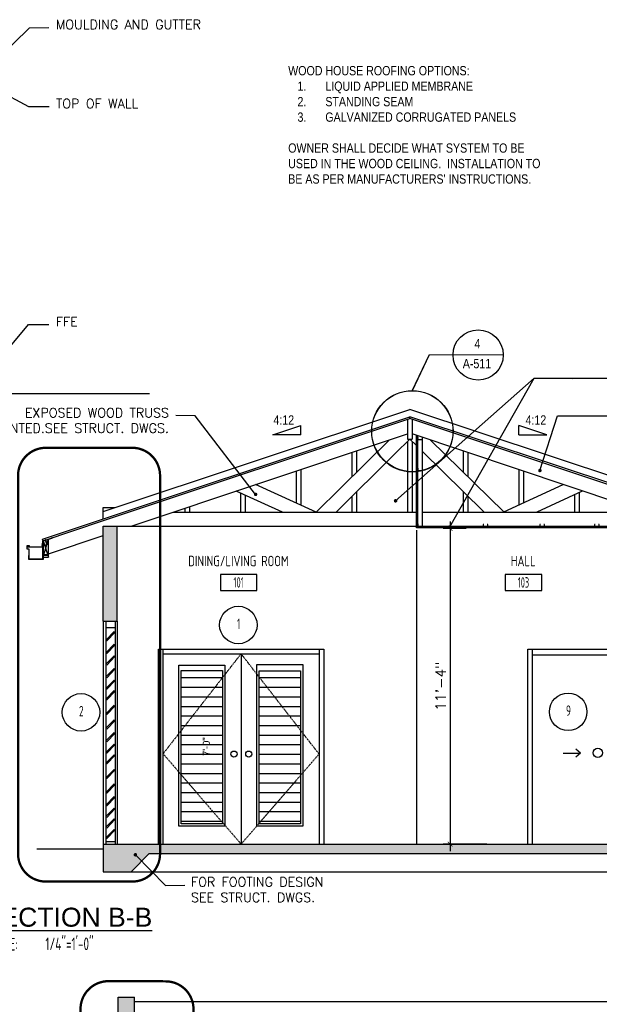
# Model space of a CAD drawing. Header units: inches. Extents: x -3803 to 30720, y -3756 to 4522.
# Tile 30 of 52: x 29993 to 30243, y 2377 to 2801. Entities that reach past the tile are written whole.
import ezdxf
from ezdxf.enums import TextEntityAlignment as Align

# ---------------------------------------------------------------- set-up
doc = ezdxf.new("R2010")
doc.units = ezdxf.units.IN
doc.header["$LTSCALE"] = 0.011
doc.header["$MEASUREMENT"] = 0
doc.header["$PDMODE"] = 1
doc.linetypes.add('DASHED', pattern=[0.75, 0.5, -0.25])
doc.layers.get('0').update_dxf_attribs({"linetype": 'CONTINUOUS'})
doc.layers.get('Defpoints').update_dxf_attribs({"linetype": 'CONTINUOUS'})
for name, color, linetype in [('a-door', 2, 'CONTINUOUS'), ('BLACK', 7, 'CONTINUOUS'), ('G-SYMB', 1, 'CONTINUOUS'), ('GREEN', 3, 'CONTINUOUS'), ('Hatch-ExisWalls', 123, 'CONTINUOUS'), ('RED', 1, 'CONTINUOUS'), ('roof', 8, 'DASHED'), ('TEXT', 2, 'CONTINUOUS')]:
    doc.layers.add(name, color=color, linetype=linetype)
doc.layers.add('DIM', color=4, linetype='CONTINUOUS', lineweight=13)
doc.styles.add('LAR', font='arial.ttf', dxfattribs={"height": 0.25})
doc.styles.add('MED', font='archstyl.shx', dxfattribs={"width": 0.8, "height": 0.125})
doc.styles.add('ROMANS', font='romans.shx')
doc.styles.add('SMA', font='archstyl.shx', dxfattribs={"width": 0.8, "height": 0.0625})
doc.dimstyles.new('ANGEL', dxfattribs={"dimtxt": 4.375, "dimasz": 2, "dimexe": 3, "dimexo": 2, "dimgap": 1.5, "dimtad": 1, "dimdec": 0, "dimzin": 3, "dimdsep": 46, "dimlunit": 4, "dimtxsty": 'ROMANS', "dimblk": 'ARCHTICK', "dimcen": 0, "dimdle": 3, "dimclrd": 4, "dimclre": 4, "dimclrt": 2, "dimadec": 0, "dimazin": 0, "dimtfac": 1, "dimtdec": 0, "dimtmove": 1, "dimatfit": 3, "dimfxl": 1, "dimfrac": 2, "dimtolj": 1, "dimtzin": 0, "dimarcsym": 0})
doc.dimstyles.new('Copy of STANDARD', dxfattribs={"dimtxt": 8, "dimasz": 3, "dimexe": 3, "dimexo": 3, "dimgap": 3, "dimtad": 1, "dimrnd": 1, "dimzin": 3, "dimdsep": 46, "dimlunit": 4, "dimtxsty": 'Standard', "dimblk": 'ARCHTICK', "dimcen": 3, "dimdle": 3, "dimadec": 0, "dimazin": 0, "dimtfac": 1, "dimtix": 1, "dimtofl": 0, "dimtmove": 1, "dimatfit": 3, "dimfxl": 3, "dimtolj": 1, "dimtzin": 0, "dimlwd": -1, "dimlwe": -1, "dimarcsym": 0})

# ---------------------------------------------------------------- blocks, each defined once
blk = doc.blocks.new('_ArchTick')
at = {"color": 0, "linetype": 'ByBlock', "const_width": 0.15}
blk.add_lwpolyline([(-0.5, -0.5), (0.5, 0.5)], dxfattribs=at)
blk = doc.blocks.new('AINC-TITLE')
at = {"layer": 'G-SYMB', "color": 4, "linetype": 'Continuous', "style": 'MED', "width": 0.75}
blk.add_text('SCALE:', height=0.125, dxfattribs=at).set_placement((-0.8802, -0.3073))
at = {"layer": 'G-SYMB', "color": 1, "linetype": 'Continuous', "style": 'LAR'}
blk.add_attdef('%%UDRAWING-TITLE', (-0.8951, -0.0717), '', height=0.1875, dxfattribs=at)
at = {"layer": 'G-SYMB', "color": 4, "linetype": 'Continuous', "style": 'MED', "width": 0.75}
blk.add_attdef('SCALE', (-0.2765, -0.3036), '', height=0.125, dxfattribs=at)
blk = doc.blocks.new('AINC-DOORID')
at = {"layer": 'G-SYMB'}
blk.add_circle((0, 0), 0.1673, dxfattribs=at)
at = {"layer": 'G-SYMB', "color": 4, "linetype": 'Continuous', "style": 'SMA', "width": 0.75}
blk.add_attdef('DNUM', text='', height=0.0938, dxfattribs=at).set_placement((0.0025, 0.0102), align=Align.MIDDLE)
blk = doc.blocks.new('AINC-ROOMID')
at = {"layer": 'G-SYMB'}
blk.add_lwpolyline([(-0.247, -0.352), (0.253, -0.352), (0.253, -0.161), (-0.247, -0.161)], close=True, dxfattribs=at)
at = {"layer": 'G-SYMB', "color": 4, "linetype": 'Continuous', "style": 'MED', "oblique": -180, "text_generation_flag": 6}
for tag, p in [('%%UROOM-ID', (0, 0.209)), ('%%USPAN', (0, 0))]:
    blk.add_attdef(tag, text='', height=0.125, rotation=180, dxfattribs=at).set_placement(p, align=Align.MIDDLE)
at = {"layer": 'G-SYMB', "color": 4, "linetype": 'Continuous', "style": 'MED', "text_generation_flag": 6, "width": 0.75}
blk.add_attdef('R-NUM', text='', height=0.125, rotation=180, dxfattribs=at).set_placement((0.003, -0.256), align=Align.MIDDLE)
blk = doc.blocks.new('AMSfastener2')
at = {"layer": 'BLACK', "color": 1}
for p, q in [((0.69, 0.67), (0.69, 0.61)), ((1.07, 0.61), (0.69, 0.61)), ((0.86, 0.68), (0.71, 0.68)), ((0.97, 0.59), (0.79, 0.61)), ((0.79, 0.61), (0.83, 0.59)), ((0.79, 0.61), (0.97, 0.61)), ((0.79, 0.61), (0.97, 0.61)), ((0.79, 0.54), (0.83, 0.56)), ((0.97, 0.51), (0.79, 0.54)), ((0.79, 0.46), (0.83, 0.48)), ((0.97, 0.44), (0.79, 0.46)), ((0.79, 0.39), (0.83, 0.41)), ((0.97, 0.36), (0.79, 0.39)), ((0.79, 0.31), (0.83, 0.33)), ((0.97, 0.29), (0.79, 0.31)), ((0.79, 0.24), (0.83, 0.26)), ((0.97, 0.21), (0.79, 0.24)), ((0.97, 0.14), (0.79, 0.16)), ((0.79, 0.09), (0.83, 0.11)), ((0.97, 0.06), (0.79, 0.09)), ((0.97, 0.06), (0.79, 0.09)), ((0.79, 0.01), (0.83, 0.03)), ((0.79, 0.01), (0.83, 0.03)), ((0.97, -0.01), (0.79, 0.01)), ((0.97, -0.01), (0.79, 0.01)), ((0.83, 0.56), (0.83, 0.59)), ((0.83, 0.48), (0.83, 0.51)), ((0.83, 0.41), (0.83, 0.44)), ((0.83, 0.33), (0.83, 0.36)), ((0.83, 0.26), (0.83, 0.29)), ((0.83, 0.18), (0.83, 0.21)), ((0.83, 0.13), (0.83, 0.18)), ((0.83, 0.11), (0.83, 0.14)), ((0.83, 0.13), (0.83, 0.06)), ((0.83, 0.05), (0.83, 0.11)), ((0.83, 0.03), (0.83, 0.06)), ((0.83, 0.03), (0.83, 0.06)), ((0.83, 0.05), (0.83, -0.02)), ((0.86, 0.66), (0.86, 0.68)), ((0.86, 0.66), (0.9, 0.66)), ((1.05, 0.68), (0.9, 0.68)), ((0.9, 0.66), (0.9, 0.68)), ((0.92, 0.61), (0.97, 0.59)), ((0.92, 0.57), (0.97, 0.59)), ((0.92, 0.54), (0.92, 0.57)), ((0.92, 0.49), (0.97, 0.51)), ((0.92, 0.46), (0.92, 0.49)), ((0.92, 0.42), (0.97, 0.44)), ((0.92, 0.39), (0.92, 0.42)), ((0.92, 0.34), (0.97, 0.36)), ((0.92, 0.31), (0.92, 0.34)), ((0.92, 0.27), (0.97, 0.29)), ((0.92, 0.24), (0.92, 0.27)), ((0.92, 0.19), (0.97, 0.21)), ((0.92, 0.16), (0.92, 0.19)), ((0.92, 0.06), (0.92, 0.16)), ((0.92, 0.12), (0.97, 0.14)), ((0.92, 0.09), (0.92, 0.12)), ((0.92, -0.02), (0.92, 0.09)), ((0.92, 0.04), (0.97, 0.06)), ((0.92, 0.04), (0.97, 0.06)), ((0.92, 0.01), (0.92, 0.04)), ((0.92, 0.01), (0.92, 0.04)), ((1.07, 0.67), (1.07, 0.61)), ((0.79, -0.06), (0.83, -0.04)), ((0.97, -0.09), (0.79, -0.06)), ((0.79, -0.13), (0.83, -0.11)), ((0.97, -0.16), (0.79, -0.13)), ((0.79, -0.2), (0.83, -0.19)), ((0.97, -0.23), (0.79, -0.2)), ((0.79, -0.28), (0.83, -0.26)), ((0.97, -0.31), (0.79, -0.28)), ((0.97, -0.38), (0.79, -0.35)), ((0.79, -0.43), (0.83, -0.41)), ((0.97, -0.46), (0.79, -0.43)), ((0.97, -0.46), (0.79, -0.43)), ((0.79, -0.5), (0.83, -0.49)), ((0.79, -0.5), (0.83, -0.49)), ((0.97, -0.53), (0.79, -0.5)), ((0.97, -0.53), (0.79, -0.5)), ((0.79, -0.58), (0.83, -0.56)), ((0.97, -0.61), (0.79, -0.58)), ((0.79, -0.65), (0.83, -0.64)), ((0.97, -0.68), (0.79, -0.65)), ((0.79, -0.73), (0.83, -0.71)), ((0.97, -0.76), (0.79, -0.73)), ((0.79, -0.8), (0.83, -0.79)), ((0.97, -0.83), (0.79, -0.8)), ((0.97, -0.91), (0.79, -0.88)), ((0.79, -0.95), (0.83, -0.94)), ((0.97, -0.98), (0.79, -0.95)), ((0.97, -0.98), (0.79, -0.95)), ((0.79, -1.03), (0.83, -1.01)), ((0.79, -1.03), (0.83, -1.01)), ((0.97, -1.06), (0.79, -1.03)), ((0.97, -1.06), (0.79, -1.03)), ((0.79, -1.1), (0.83, -1.09)), ((0.97, -1.13), (0.79, -1.1)), ((0.83, -0.04), (0.83, -0.01)), ((0.83, -0.04), (0.83, -0.01)), ((0.83, -0.1), (0.83, -0.04)), ((0.83, -0.11), (0.83, -0.08)), ((0.83, -0.12), (0.83, -0.09)), ((0.83, -0.1), (0.83, -0.17)), ((0.83, -0.17), (0.83, -0.12)), ((0.83, -0.19), (0.83, -0.16)), ((0.83, -0.17), (0.83, -0.24)), ((0.83, -0.26), (0.83, -0.23)), ((0.83, -0.34), (0.83, -0.31)), ((0.83, -0.39), (0.83, -0.34)), ((0.83, -0.41), (0.83, -0.38)), ((0.83, -0.39), (0.83, -0.46)), ((0.83, -0.46), (0.83, -0.41)), ((0.83, -0.49), (0.83, -0.46)), ((0.83, -0.46), (0.83, -0.54)), ((0.83, -0.49), (0.83, -0.46)), ((0.83, -0.56), (0.83, -0.53)), ((0.83, -0.56), (0.83, -0.53)), ((0.83, -0.61), (0.83, -0.56)), ((0.83, -0.61), (0.83, -0.69)), ((0.83, -0.64), (0.83, -0.61)), ((0.83, -0.64), (0.83, -0.61)), ((0.83, -0.69), (0.83, -0.64)), ((0.83, -0.71), (0.83, -0.68)), ((0.83, -0.69), (0.83, -0.76)), ((0.83, -0.79), (0.83, -0.76)), ((0.83, -0.86), (0.83, -0.83)), ((0.83, -0.91), (0.83, -0.86)), ((0.83, -0.91), (0.83, -0.99)), ((0.83, -0.94), (0.83, -0.91)), ((0.83, -0.99), (0.83, -0.94)), ((0.83, -1.01), (0.83, -0.98)), ((0.83, -1.01), (0.83, -0.98)), ((0.83, -0.99), (0.83, -1.06)), ((0.83, -1.09), (0.83, -1.06)), ((0.83, -1.09), (0.83, -1.06)), ((0.83, -1.14), (0.83, -1.09)), ((0.83, -1.16), (0.83, -1.13)), ((0.83, -1.14), (0.83, -1.21)), ((0.83, -1.21), (0.83, -1.16)), ((0.83, -1.21), (0.83, -1.29)), ((0.83, -1.29), (0.88, -1.35)), ((0.92, -1.29), (0.88, -1.35)), ((0.92, -0.03), (0.97, -0.01)), ((0.92, -0.03), (0.97, -0.01)), ((0.92, -0.06), (0.92, -0.03)), ((0.92, -0.06), (0.92, -0.03)), ((0.92, -0.17), (0.92, -0.06)), ((0.92, -0.1), (0.97, -0.08)), ((0.92, -0.11), (0.97, -0.09)), ((0.92, -0.13), (0.92, -0.1)), ((0.92, -0.14), (0.92, -0.11)), ((0.92, -0.24), (0.92, -0.14)), ((0.92, -0.17), (0.97, -0.16)), ((0.92, -0.21), (0.92, -0.17)), ((0.92, -0.25), (0.97, -0.23)), ((0.92, -0.28), (0.92, -0.25)), ((0.92, -0.32), (0.97, -0.31)), ((0.92, -0.36), (0.92, -0.32)), ((0.92, -0.46), (0.92, -0.36)), ((0.92, -0.4), (0.97, -0.38)), ((0.92, -0.43), (0.92, -0.4)), ((0.92, -0.54), (0.92, -0.43)), ((0.92, -0.47), (0.97, -0.46)), ((0.92, -0.47), (0.97, -0.46)), ((0.92, -0.51), (0.92, -0.47)), ((0.92, -0.51), (0.92, -0.47)), ((0.92, -0.55), (0.97, -0.53)), ((0.92, -0.55), (0.97, -0.53)), ((0.92, -0.58), (0.92, -0.55)), ((0.92, -0.58), (0.92, -0.55)), ((0.92, -0.69), (0.92, -0.58)), ((0.92, -0.62), (0.97, -0.61)), ((0.92, -0.62), (0.97, -0.61)), ((0.92, -0.66), (0.92, -0.62)), ((0.92, -0.66), (0.92, -0.62)), ((0.92, -0.76), (0.92, -0.66)), ((0.92, -0.7), (0.97, -0.68)), ((0.92, -0.73), (0.92, -0.7)), ((0.92, -0.77), (0.97, -0.76)), ((0.92, -0.81), (0.92, -0.77)), ((0.92, -0.85), (0.97, -0.83)), ((0.92, -0.88), (0.92, -0.85)), ((0.92, -0.99), (0.92, -0.88)), ((0.92, -0.92), (0.97, -0.91)), ((0.92, -0.96), (0.92, -0.92)), ((0.92, -1.06), (0.92, -0.96)), ((0.92, -1), (0.97, -0.98)), ((0.92, -1), (0.97, -0.98)), ((0.92, -1.03), (0.92, -1)), ((0.92, -1.03), (0.92, -1)), ((0.92, -1.07), (0.97, -1.06)), ((0.92, -1.07), (0.97, -1.06)), ((0.92, -1.11), (0.92, -1.07)), ((0.92, -1.11), (0.92, -1.07)), ((0.92, -1.21), (0.92, -1.11)), ((0.92, -1.15), (0.97, -1.13)), ((0.92, -1.18), (0.92, -1.15)), ((0.92, -1.29), (0.92, -1.18))]:
    blk.add_line(p, q, dxfattribs=at)
for centre, start, end in [((0.71, 0.67), 90, 180), ((1.05, 0.67), 0, 90)]:
    blk.add_arc(centre, 0.015, start, end, dxfattribs=at)
blk = doc.blocks.new('AMSfastener3')
at = {"layer": 'BLACK', "color": 1}
for p, q in [((-0.06, 0.02), (-0.06, 0.01)), ((-0.06, 0.02), (0.06, 0.02)), ((-0.06, 0.01), (0.06, 0.01)), ((-0.05, 0.05), (0.05, 0.05)), ((-0.05, 0.05), (-0.05, 0.02)), ((-0.03, 0.05), (-0.03, 0.02)), ((0.03, -0.01), (-0.03, 0.01)), ((-0.02, 0), (-0.02, 0)), ((0.02, 0), (0.03, 0.01)), ((0.02, 0), (0.02, 0)), ((0.03, 0.05), (0.03, 0.02)), ((0.05, 0.05), (0.05, 0.02)), ((0.06, 0.02), (0.06, 0.01)), ((-0.04, -0.72), (-0.02, -0.71)), ((0.03, -0.73), (-0.04, -0.72)), ((-0.03, -0.01), (-0.02, 0)), ((0.03, -0.02), (-0.03, -0.01)), ((-0.03, -0.03), (-0.02, -0.02)), ((0.03, -0.04), (-0.03, -0.03)), ((-0.03, -0.05), (-0.02, -0.04)), ((0.03, -0.06), (-0.03, -0.05)), ((-0.03, -0.07), (-0.02, -0.06)), ((-0.03, -0.07), (-0.02, -0.06)), ((0.03, -0.08), (-0.03, -0.07)), ((-0.03, -0.09), (-0.02, -0.08)), ((0.03, -0.1), (-0.03, -0.09)), ((-0.03, -0.11), (-0.02, -0.1)), ((0.03, -0.12), (-0.03, -0.11)), ((-0.03, -0.12), (-0.02, -0.11)), ((-0.03, -0.12), (-0.02, -0.11)), ((0.03, -0.14), (-0.03, -0.12)), ((-0.03, -0.14), (-0.02, -0.13)), ((0.03, -0.16), (-0.03, -0.14)), ((-0.03, -0.16), (-0.02, -0.15)), ((0.03, -0.18), (-0.03, -0.16)), ((-0.03, -0.18), (-0.02, -0.17)), ((-0.03, -0.18), (-0.02, -0.17)), ((0.03, -0.19), (-0.03, -0.18)), ((-0.03, -0.2), (-0.02, -0.19)), ((0.03, -0.21), (-0.03, -0.2)), ((-0.03, -0.22), (-0.02, -0.21)), ((0.03, -0.23), (-0.03, -0.22)), ((-0.03, -0.24), (-0.02, -0.23)), ((-0.03, -0.24), (-0.02, -0.23)), ((0.03, -0.25), (-0.03, -0.24)), ((-0.03, -0.26), (-0.02, -0.25)), ((0.03, -0.27), (-0.03, -0.26)), ((-0.03, -0.28), (-0.02, -0.27)), ((0.03, -0.29), (-0.03, -0.28)), ((-0.03, -0.3), (-0.02, -0.29)), ((-0.03, -0.3), (-0.02, -0.29)), ((0.03, -0.31), (-0.03, -0.3)), ((-0.03, -0.31), (-0.02, -0.31)), ((0.03, -0.33), (-0.03, -0.31)), ((-0.03, -0.33), (-0.02, -0.33)), ((0.03, -0.35), (-0.03, -0.33)), ((-0.03, -0.35), (-0.02, -0.34)), ((-0.03, -0.35), (-0.02, -0.34)), ((0.03, -0.37), (-0.03, -0.35)), ((-0.03, -0.37), (-0.02, -0.36)), ((0.03, -0.39), (-0.03, -0.37)), ((-0.03, -0.39), (-0.02, -0.38)), ((0.03, -0.4), (-0.03, -0.39)), ((-0.03, -0.41), (-0.02, -0.4)), ((-0.03, -0.41), (-0.02, -0.4)), ((0.03, -0.42), (-0.03, -0.41)), ((-0.03, -0.43), (-0.02, -0.42)), ((0.03, -0.44), (-0.03, -0.43)), ((-0.03, -0.45), (-0.02, -0.44)), ((0.03, -0.46), (-0.03, -0.45)), ((-0.03, -0.47), (-0.02, -0.46)), ((-0.03, -0.47), (-0.02, -0.46)), ((0.03, -0.48), (-0.03, -0.47)), ((-0.03, -0.49), (-0.02, -0.48)), ((0.03, -0.5), (-0.03, -0.49)), ((-0.03, -0.51), (-0.02, -0.5)), ((0.03, -0.52), (-0.03, -0.51)), ((-0.03, -0.52), (-0.02, -0.51)), ((-0.03, -0.52), (-0.02, -0.51)), ((0.03, -0.54), (-0.03, -0.52)), ((-0.03, -0.54), (-0.02, -0.53)), ((0.03, -0.56), (-0.03, -0.54)), ((-0.03, -0.56), (-0.02, -0.55)), ((0.03, -0.58), (-0.03, -0.56)), ((-0.03, -0.58), (-0.02, -0.57)), ((-0.03, -0.58), (-0.02, -0.57)), ((0.03, -0.59), (-0.03, -0.58)), ((-0.03, -0.6), (-0.02, -0.59)), ((0.03, -0.61), (-0.03, -0.6)), ((-0.03, -0.62), (-0.02, -0.61)), ((0.03, -0.63), (-0.03, -0.62)), ((-0.03, -0.64), (-0.02, -0.63)), ((-0.03, -0.64), (-0.02, -0.63)), ((0.03, -0.65), (-0.03, -0.64)), ((-0.03, -0.66), (-0.02, -0.65)), ((0.03, -0.67), (-0.03, -0.66)), ((-0.03, -0.68), (-0.02, -0.67)), ((0.03, -0.69), (-0.03, -0.68)), ((-0.03, -0.7), (-0.02, -0.69)), ((0.03, -0.71), (-0.03, -0.7)), ((-0.02, -0.02), (-0.02, -0.02)), ((-0.02, -0.04), (-0.02, -0.03)), ((-0.02, -0.06), (-0.02, -0.05)), ((-0.02, -0.08), (-0.02, -0.07)), ((-0.02, -0.09), (-0.02, -0.09)), ((-0.02, -0.11), (-0.02, -0.11)), ((-0.02, -0.13), (-0.02, -0.13)), ((-0.02, -0.15), (-0.02, -0.15)), ((-0.02, -0.17), (-0.02, -0.17)), ((-0.02, -0.19), (-0.02, -0.19)), ((-0.02, -0.21), (-0.02, -0.2)), ((-0.02, -0.23), (-0.02, -0.22)), ((-0.02, -0.25), (-0.02, -0.24)), ((-0.02, -0.27), (-0.02, -0.26)), ((-0.02, -0.29), (-0.02, -0.28)), ((-0.02, -0.31), (-0.02, -0.3)), ((-0.02, -0.32), (-0.02, -0.32)), ((-0.02, -0.34), (-0.02, -0.34)), ((-0.02, -0.36), (-0.02, -0.36)), ((-0.02, -0.38), (-0.02, -0.38)), ((-0.02, -0.4), (-0.02, -0.4)), ((-0.02, -0.42), (-0.02, -0.42)), ((-0.02, -0.44), (-0.02, -0.43)), ((-0.02, -0.46), (-0.02, -0.45)), ((-0.02, -0.48), (-0.02, -0.47)), ((-0.02, -0.49), (-0.02, -0.49)), ((-0.02, -0.51), (-0.02, -0.51)), ((-0.02, -0.53), (-0.02, -0.53)), ((-0.02, -0.55), (-0.02, -0.55)), ((-0.02, -0.57), (-0.02, -0.57)), ((-0.02, -0.59), (-0.02, -0.59)), ((-0.02, -0.61), (-0.02, -0.6)), ((-0.02, -0.63), (-0.02, -0.62)), ((-0.02, -0.65), (-0.02, -0.64)), ((-0.02, -0.67), (-0.02, -0.66)), ((-0.02, -0.71), (-0.02, -0.7)), ((-0.02, -0.73), (-0.02, -0.72)), ((-0.02, -0.73), (-0.02, -0.78)), ((0, -0.79), (-0.02, -0.78)), ((0, -0.79), (0.01, -0.78)), ((0.01, -0.72), (0.03, -0.71)), ((0.01, -0.73), (0.01, -0.72)), ((0.01, -0.74), (0.03, -0.73)), ((0.01, -0.74), (0.01, -0.78)), ((0.02, -0.02), (0.03, -0.01)), ((0.02, -0.03), (0.03, -0.02)), ((0.02, -0.02), (0.02, -0.02)), ((0.02, -0.04), (0.02, -0.03)), ((0.02, -0.05), (0.03, -0.04)), ((0.02, -0.06), (0.02, -0.05)), ((0.02, -0.07), (0.03, -0.06)), ((0.02, -0.08), (0.02, -0.07)), ((0.02, -0.09), (0.03, -0.08)), ((0.02, -0.1), (0.02, -0.09)), ((0.02, -0.11), (0.03, -0.1)), ((0.02, -0.12), (0.02, -0.11)), ((0.02, -0.13), (0.03, -0.12)), ((0.02, -0.13), (0.02, -0.13)), ((0.02, -0.15), (0.03, -0.14)), ((0.02, -0.15), (0.02, -0.15)), ((0.02, -0.17), (0.03, -0.16)), ((0.02, -0.17), (0.02, -0.17)), ((0.02, -0.19), (0.03, -0.18)), ((0.02, -0.19), (0.02, -0.19)), ((0.02, -0.2), (0.03, -0.19)), ((0.02, -0.21), (0.02, -0.2)), ((0.02, -0.22), (0.03, -0.21)), ((0.02, -0.23), (0.02, -0.22)), ((0.02, -0.24), (0.03, -0.23)), ((0.02, -0.25), (0.02, -0.24)), ((0.02, -0.26), (0.03, -0.25)), ((0.02, -0.27), (0.02, -0.26)), ((0.02, -0.28), (0.03, -0.27)), ((0.02, -0.29), (0.02, -0.28)), ((0.02, -0.3), (0.03, -0.29)), ((0.02, -0.31), (0.02, -0.3)), ((0.02, -0.32), (0.03, -0.31)), ((0.02, -0.32), (0.02, -0.32)), ((0.02, -0.34), (0.03, -0.33)), ((0.02, -0.34), (0.02, -0.34)), ((0.02, -0.36), (0.03, -0.35)), ((0.02, -0.36), (0.02, -0.36)), ((0.02, -0.38), (0.02, -0.37)), ((0.02, -0.37), (0.03, -0.37)), ((0.02, -0.39), (0.03, -0.39)), ((0.02, -0.4), (0.02, -0.39)), ((0.02, -0.41), (0.03, -0.4)), ((0.02, -0.42), (0.02, -0.41)), ((0.02, -0.43), (0.03, -0.42)), ((0.02, -0.44), (0.02, -0.43)), ((0.02, -0.45), (0.03, -0.44)), ((0.02, -0.46), (0.02, -0.45)), ((0.02, -0.47), (0.03, -0.46)), ((0.02, -0.48), (0.02, -0.47)), ((0.02, -0.49), (0.03, -0.48)), ((0.02, -0.5), (0.02, -0.49)), ((0.02, -0.51), (0.03, -0.5)), ((0.02, -0.52), (0.02, -0.51)), ((0.02, -0.53), (0.03, -0.52)), ((0.02, -0.53), (0.02, -0.53)), ((0.02, -0.55), (0.03, -0.54)), ((0.02, -0.55), (0.02, -0.55)), ((0.02, -0.57), (0.03, -0.56)), ((0.02, -0.57), (0.02, -0.57)), ((0.02, -0.59), (0.03, -0.58)), ((0.02, -0.59), (0.02, -0.59)), ((0.02, -0.6), (0.03, -0.59)), ((0.02, -0.61), (0.02, -0.6)), ((0.02, -0.62), (0.03, -0.61)), ((0.02, -0.63), (0.02, -0.62)), ((0.02, -0.64), (0.03, -0.63)), ((0.02, -0.65), (0.02, -0.64)), ((0.02, -0.66), (0.03, -0.65)), ((0.02, -0.67), (0.02, -0.66)), ((0.02, -0.68), (0.03, -0.67)), ((0.02, -0.7), (0.03, -0.69)), ((0.02, -0.71), (0.02, -0.7)), ((0.02, -0.71), (0.02, -0.7))]:
    blk.add_line(p, q, dxfattribs=at)
blk.add_arc((-0.08, -0.78), 0.076, 357.3967, 37.2286, dxfattribs=at)
blk = doc.blocks.new('*D328')
at = {"layer": 'Defpoints', "color": 0, "ltscale": 10, "transparency": 16777216}
for p in [(158.38, 136), (167.38, 0), (149.51, 0)]:
    blk.add_point(p, dxfattribs=at)
at = {"layer": 'DIM', "color": 4, "lineweight": -2, "ltscale": 10, "transparency": 16777216}
for p, q in [((156.38, 136), (146.51, 136)), ((149.51, 139), (149.51, -3)), ((165.38, 0), (146.51, 0))]:
    blk.add_line(p, q, dxfattribs=at)
at = {"layer": 'DIM', "color": 4, "lineweight": -2, "ltscale": 10, "transparency": 16777216, "xscale": 2, "yscale": 2, "zscale": 2}
for p, rotation in [((149.51, 136), 90), ((149.51, 0), 270)]:
    blk.add_blockref('_ArchTick', p, dxfattribs=dict(at, rotation=rotation))
at = {"layer": 'DIM', "color": 2, "ltscale": 10, "transparency": 16777216, "insert": (145.41, 68), "char_height": 4.375, "attachment_point": 5, "rotation": 90, "style": 'ROMANS'}
blk.add_mtext('\\A1;11\'-4"', dxfattribs=at)
blk = doc.blocks.new('SECTION BB')
at = {"color": 5, "ltscale": 10}
for p, q in [((0, 193.83), (7, 193.83)), ((0, 135.83), (0, 193.83)), ((7, 142.83), (7, 193.83))]:
    blk.add_line(p, q, dxfattribs=at)
at = {"color": 1}
blk.add_line((7, 191.95), (295, 191.95), dxfattribs=at)
at = {"color": 1, "linetype": 'DASHED', "ltscale": 10, "const_width": 1}
blk.add_lwpolyline([(-4.2, 200.7), (20.49, 200.63, -0.41348), (32.46, 188.63), (32.46, -3.93, -0.414214), (20.46, -15.93), (-4.23, -15.93, -0.414214), (-16.23, -3.93), (-16.23, 188.7, -0.414947)], format="xyb", close=True, dxfattribs=at)
blk = doc.blocks.new('SECTION B')
at = {"layer": 'a-door'}
h = blk.add_hatch(dxfattribs=at)
h.set_pattern_fill('LINE', color=256, scale=33)
h.set_pattern_definition([(0, (-24658.158, -2613.5275), (0, 4.125), [])])
h.paths.add_polyline_path([(51.47, 74.82), (33.62, 74.82), (33.62, 8.68), (51.47, 8.68)])
h.paths.add_polyline_path([(85.09, 74.7), (67.23, 74.7), (67.23, 8.68), (85.09, 8.68)])
at = {"layer": 'Hatch-ExisWalls'}
h = blk.add_hatch(color=0, dxfattribs=at)
h.dxf.hatch_style = 1
h.paths.add_polyline_path([(19.87, -4), (33.93, -4), (232.13, -4), (240, -12), (252, -12), (252, 0), (218.07, 0), (210, 0), (0, 0), (0, -12), (12, -12)])
at = {"color": 1, "ltscale": 10}
for p, q in [((133.2, 195.37), (140.6, 210.91)), ((133.25, 195.42), (140.66, 210.96)), ((140.66, 210.96), (172.41, 210.77)), ((0, 143.28), (132.15, 187.33)), ((252.15, 147.33), (132.15, 187.33)), ((73.15, 176.32), (85.15, 180.32)), ((85.15, 176.32), (85.15, 180.32)), ((179.15, 176.32), (179.15, 180.32)), ((191.15, 176.32), (179.15, 180.32)), ((85.15, 176.32), (73.15, 176.32)), ((179.15, 176.32), (191.15, 176.32)), ((131.15, 173.51), (131.15, 143)), ((133.15, 173.52), (133.15, 143)), ((107.15, 168.7), (107.15, 158.33)), ((109.15, 169.37), (109.15, 160.3)), ((155.15, 169.37), (155.15, 160.3)), ((157.15, 168.7), (157.15, 158.33)), ((85.15, 161.35), (85.15, 146.17)), ((179.15, 161.35), (179.15, 146.17)), ((83.15, 160.68), (83.15, 147.08)), ((181.15, 160.68), (181.15, 147.08)), ((59.17, 151.49), (59.17, 143)), ((61.17, 150.57), (61.17, 143)), ((107.15, 149.91), (107.15, 143)), ((109.15, 151.88), (109.15, 143)), ((155.15, 151.88), (155.15, 143)), ((157.15, 149.91), (157.15, 143)), ((203.13, 150.57), (203.13, 143)), ((205.13, 151.49), (205.13, 143)), ((0, 145), (5.15, 145)), ((0, 140.12), (0, 145)), ((35.15, 144.64), (35.15, 143.01)), ((37.15, 145.3), (37.15, 143.01)), ((-25.89, 123.6), (-23.51, 131.5)), ((-25.89, 123.6), (-23.51, 131.5)), ((-25.89, 130.7), (-23.57, 123.6)), ((-25.89, 130.7), (-23.57, 123.6)), ((0, 96), (0, 0)), ((6, 96), (6, 0))]:
    blk.add_line(p, q, dxfattribs=at)
at = {"color": 5, "ltscale": 10}
for p, q in [((-26.13, 131.41), (132.15, 184.17)), ((0.15, 139.38), (132.15, 183.38)), ((251.2, 144.49), (132.15, 184.17)), ((132.15, 183.38), (132.15, 184.17)), ((290.44, 131.41), (132.15, 184.17)), ((250.97, 143.78), (132.15, 183.38)), ((-25.89, 130.7), (0.15, 139.38)), ((0, 137), (6, 137)), ((0, 96), (0, 137)), ((6, 96), (6, 137)), ((-25.89, 130.7), (-26.13, 131.41)), ((-25.89, 130.7), (-25.89, 123.6)), ((-25.89, 130.7), (-25.89, 123.6)), ((-23.57, 123.6), (-23.51, 131.5)), ((-23.57, 123.6), (-23.51, 131.5)), ((-25.89, 123.6), (-23.57, 123.6)), ((-25.89, 123.6), (-23.57, 123.6)), ((0, 96), (6, 96)), ((0, 0), (252, 0)), ((0, 0), (33.93, 0)), ((0, 0), (0, -12)), ((12, -12), (19.87, -4)), ((19.87, -4), (232.13, -4)), ((19.87, -4), (33.93, -4)), ((0, -12), (12, -12)), ((12, -12), (240, -12))]:
    blk.add_line(p, q, dxfattribs=at)
at = {"color": 3, "ltscale": 10}
for p, q in [((131.15, 183.05), (131.15, 174.5)), ((133.15, 183.05), (133.15, 174.5)), ((11.98, 137), (126, 175.01)), ((123.2, 174.07), (91.84, 143)), ((126, 175.01), (131.15, 176.72)), ((132.15, 174.5), (126, 168.4)), ((131.15, 174.5), (133.15, 174.5)), ((132.15, 174.5), (135, 171.7)), ((252, 137), (133.15, 176.72)), ((141.11, 174.1), (172.59, 143.15)), ((126, 168.4), (100.36, 143)), ((137.62, 169.12), (164.06, 143.12)), ((91.84, 143), (65.67, 154.9)), ((172.59, 143.15), (198.29, 154.95)), ((77.34, 143), (57.3, 152.11)), ((187.09, 143.21), (206.61, 152.17)), ((29.98, 143), (135, 143)), ((137.62, 143.01), (234.03, 143.01)), ((6, 137), (135, 137)), ((137.62, 137.01), (251.98, 137.01)), ((-23.55, 125.15), (0, 133.01))]:
    blk.add_line(p, q, dxfattribs=at)
at = {"color": 2, "ltscale": 10}
for p, q in [((135, 136.28), (135, 176.11)), ((135.62, 137), (135.62, 175.9)), ((135.62, 175.05), (135.92, 175.05)), ((135.62, 174.32), (137.62, 174.32)), ((137.33, 175.05), (137.62, 175.05)), ((137.62, 137), (137.62, 175.23))]:
    blk.add_line(p, q, dxfattribs=at)
at = {"color": 4, "ltscale": 10}
for p, q in [((135, 135.28), (135, 0)), ((183, 0), (183, 84)), ((183, 84), (219, 84))]:
    blk.add_line(p, q, dxfattribs=at)
at = {"color": 6, "ltscale": 10}
blk.add_line((0, -2.25), (-28.65, -2.25), dxfattribs=at)
at = {"color": 1, "linetype": 'DASHED', "ltscale": 10, "const_width": 1}
blk.add_lwpolyline([(-24.71, 170.78), (12.5, 170.78, -0.414214), (24.5, 158.78), (24.5, -4.16, -0.414214), (12.5, -16.16), (-24.71, -16.16, -0.414214), (-36.71, -4.16), (-36.71, 158.78, -0.414214)], format="xyb", close=True, dxfattribs=at)
at = {"ltscale": 10}
for points in [[(135.92, 161.76), (135.62, 161.76), (135.62, 161.03), (137.62, 161.03), (137.62, 161.76), (137.33, 161.76)], [(135.92, 137.73), (135.62, 137.73), (135.62, 137), (137.62, 137), (137.62, 137.73), (137.33, 137.73)], [(164, 137.73), (163.71, 137.73), (163.71, 137), (165.71, 137), (165.71, 137.73), (165.41, 137.73)], [(188.47, 137.73), (188.18, 137.73), (188.18, 137), (190.18, 137), (190.18, 137.73), (189.88, 137.73)], [(211.98, 137.73), (211.69, 137.73), (211.69, 137), (213.69, 137), (213.69, 137.73), (213.39, 137.73)]]:
    blk.add_lwpolyline(points, dxfattribs=at)
at = {"color": 2, "ltscale": 10}
for points in [[(135, 137), (246, 137)], [(246, 136.28), (135, 136.28)]]:
    blk.add_lwpolyline(points, dxfattribs=at)
at = {"color": 1, "ltscale": 10}
for centre, radius in [((161.58, 210.77), 10.83), ((133.2, 177.87), 17.5), ((133.25, 177.92), 17.5)]:
    blk.add_circle(centre, radius, dxfattribs=at)
at = {"layer": 'a-door'}
for p, q in [((1.14, 96), (1.14, 0)), ((5.14, 96), (5.14, 0)), ((1.14, 93.31), (5.14, 93.31)), ((4.65, 91.55), (1.14, 87.93)), ((5.01, 91.21), (1.5, 87.58)), ((4.65, 91.55), (5.01, 91.21)), ((1.14, 87.93), (1.5, 87.58)), ((4.65, 86.1), (1.14, 82.47)), ((5.01, 85.75), (1.5, 82.12)), ((4.65, 86.1), (5.01, 85.75)), ((1.14, 82.47), (1.5, 82.12)), ((4.65, 81.13), (1.14, 77.5)), ((5.01, 80.78), (1.5, 77.15)), ((4.65, 81.13), (5.01, 80.78)), ((1.14, 77.5), (1.5, 77.15)), ((4.65, 75.68), (1.14, 72.05)), ((5.01, 75.33), (1.5, 71.7)), ((4.65, 75.68), (5.01, 75.33)), ((1.14, 72.05), (1.5, 71.7)), ((4.65, 70.71), (1.14, 67.08)), ((5.01, 70.36), (1.5, 66.73)), ((4.65, 70.71), (5.01, 70.36)), ((1.14, 67.08), (1.5, 66.73)), ((4.65, 66.14), (1.14, 62.51)), ((5.01, 65.79), (1.5, 62.16)), ((4.65, 66.14), (5.01, 65.79)), ((1.14, 62.51), (1.5, 62.16)), ((4.65, 59.83), (1.14, 56.2)), ((5.01, 59.48), (1.5, 55.85)), ((1.14, 56.2), (1.5, 55.85)), ((4.65, 53.52), (1.14, 49.89)), ((5.01, 53.17), (1.5, 49.54)), ((4.65, 53.52), (5.01, 53.17)), ((1.14, 49.89), (1.5, 49.54)), ((4.65, 48.06), (1.14, 44.43)), ((5.01, 47.71), (1.5, 44.09)), ((4.65, 48.06), (5.01, 47.71)), ((1.14, 44.43), (1.5, 44.09)), ((4.65, 43.09), (1.14, 39.46)), ((5.01, 42.74), (1.5, 39.12)), ((4.65, 43.09), (5.01, 42.74)), ((1.14, 39.46), (1.5, 39.12)), ((4.65, 38.52), (1.14, 34.89)), ((4.65, 38.52), (5.01, 38.17)), ((1.14, 34.89), (1.5, 34.55)), ((5.01, 38.17), (1.5, 34.55)), ((4.65, 32.21), (1.14, 28.58)), ((5.01, 31.86), (1.5, 28.24)), ((4.65, 32.21), (5.01, 31.86)), ((1.14, 28.58), (1.5, 28.24)), ((4.65, 25.9), (1.14, 22.27)), ((5.01, 25.55), (1.5, 21.92)), ((4.65, 25.9), (5.01, 25.55)), ((1.14, 22.27), (1.5, 21.92)), ((4.65, 20.45), (1.14, 16.82)), ((5.01, 20.1), (1.5, 16.47)), ((4.65, 20.45), (5.01, 20.1)), ((1.14, 16.82), (1.5, 16.47)), ((4.65, 15.48), (1.14, 11.85)), ((5.01, 15.13), (1.5, 11.5)), ((4.65, 15.48), (5.01, 15.13)), ((1.14, 11.85), (1.5, 11.5)), ((4.65, 10.91), (1.14, 7.28)), ((5.01, 10.56), (1.5, 6.93)), ((4.65, 10.91), (5.01, 10.56)), ((1.14, 7.28), (1.5, 6.93)), ((4.65, 6.34), (1.14, 2.71)), ((5.01, 5.99), (1.5, 2.36)), ((4.65, 6.34), (5.01, 5.99)), ((1.14, 2.71), (1.5, 2.36)), ((1.14, 1.16), (5.14, 1.16))]:
    blk.add_line(p, q, dxfattribs=at)
at = {"layer": 'a-door', "color": 2, "linetype": 'Continuous', "lineweight": -3}
for p, q in [((23.79, 84), (95.03, 84)), ((23.8, 0), (23.8, 84)), ((25.8, 0), (25.8, 84)), ((25.8, 82), (93.03, 82)), ((59.41, 82), (59.41, 0)), ((93.03, 84), (93.03, 0)), ((95.03, 84), (95.03, 0)), ((185, 0), (185, 84)), ((185, 81.53), (217, 81.53))]:
    blk.add_line(p, q, dxfattribs=at)
for points in [[(32.62, 77.17), (52.47, 77.17), (52.47, 7.68), (32.62, 7.68)], [(66.23, 77.34), (86.09, 77.34), (86.09, 7.68), (66.23, 7.68)], [(33.62, 74.82), (51.47, 74.82), (51.47, 8.68), (33.62, 8.68)], [(67.23, 74.7), (85.09, 74.7), (85.09, 8.68), (67.23, 8.68)]]:
    blk.add_lwpolyline(points, close=True, dxfattribs=at)
for centre, radius in [((56.35, 38.79), 1.32), ((62.73, 38.79), 1.32), ((213.16, 39.33), 1.96)]:
    blk.add_circle(centre, radius, dxfattribs=at)
at = {"layer": 'BLACK'}
for p, q in [((-26.01, 130.73), (-22.07, 131.86)), ((-22.5, 131.85), (-22.1, 131.97)), ((-31.87, 128.48), (-32.96, 128.48)), ((-32.96, 128.48), (-32.96, 127.27)), ((-32.56, 128.23), (-31.87, 128.23)), ((-26.01, 122.99), (-26.01, 130.73)), ((-32.96, 127.27), (-32.03, 127.27)), ((-32.03, 127.27), (-32.03, 122.99)), ((-32.03, 122.99), (-26.01, 122.99))]:
    blk.add_line(p, q, dxfattribs=at)
for centre, radius, start, end in [((-22.09, 131.91), 0.0523, 286.4549, 106.4549), ((-31.86, 128.35), 0.128, 269.6784, 90.3216)]:
    blk.add_arc(centre, radius, start, end, dxfattribs=at)
at = {"layer": 'DIM', "color": 4, "ltscale": 10}
for p, q in [((9, 137), (23.8, 137)), ((9, 0), (23.8, 0)), ((28.8, 0), (51.2, 0))]:
    blk.add_line(p, q, dxfattribs=at)
at = {"layer": 'GREEN'}
for p, q in [((-31.95, 128.36), (-32.58, 128.36)), ((-32.58, 128.09), (-26.29, 128.09)), ((-26.29, 129.68), (-26.29, 128.09)), ((-32.24, 124.37), (-32.24, 122.75)), ((-25.71, 122.75), (-25.71, 125.02)), ((-32.24, 122.75), (-25.71, 122.75))]:
    blk.add_line(p, q, dxfattribs=at)
blk.add_arc((-32.58, 128.22), 0.134, 87.4385, 272.5615, dxfattribs=at)
at = {"layer": 'roof', "ltscale": 53}
for p, q in [((59.41, 82), (25.8, 38.92)), ((93.03, 38.78), (59.41, 82)), ((25.8, 38.92), (59.41, 0)), ((59.41, 0), (93.03, 38.78))]:
    blk.add_line(p, q, dxfattribs=at)
at = {"layer": 'TEXT', "color": 9, "ltscale": 10}
for p, q in [((198.22, 39.12), (205.75, 39.12)), ((205.75, 39.12), (203.7, 40.84)), ((205.75, 39.12), (203.7, 37.4))]:
    blk.add_line(p, q, dxfattribs=at)
ref = blk.add_blockref('AINC-ROOMID', (58.26, 121.99), dxfattribs=dict(xscale=31.40809428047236, yscale=35.94597718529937, zscale=31.40809428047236))
ref.add_attrib('%%USPAN', 'DINING/LIVING ROOM', dxfattribs={"layer": 'G-SYMB', "color": 4, "linetype": 'Continuous', "height": 4.4932, "rotation": 180, "style": 'MED', "text_generation_flag": 6, "width": 0.873758}).set_placement((58.26, 121.99), align=Align.MIDDLE)
ref.add_attrib('R-NUM', '101', dxfattribs={"layer": 'G-SYMB', "color": 4, "linetype": 'Continuous', "height": 4.493, "rotation": 180, "style": 'MED', "text_generation_flag": 6, "width": 0.655319}).set_placement((58.35, 112.77), align=Align.MIDDLE)
ref = blk.add_blockref('AINC-ROOMID', (181.02, 121.99), dxfattribs=dict(xscale=31.40809428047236, yscale=35.94597718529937, zscale=31.40809428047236))
ref.add_attrib('%%USPAN', 'HALL', dxfattribs={"layer": 'G-SYMB', "color": 4, "linetype": 'Continuous', "height": 4.493, "rotation": 180, "style": 'MED', "text_generation_flag": 6, "width": 0.873758}).set_placement((181.02, 121.99), align=Align.MIDDLE)
ref.add_attrib('R-NUM', '103', dxfattribs={"layer": 'G-SYMB', "color": 4, "linetype": 'Continuous', "height": 4.493, "rotation": 180, "style": 'MED', "text_generation_flag": 6, "width": 0.655319}).set_placement((181.12, 112.77), align=Align.MIDDLE)
at = {"xscale": 48.29248555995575, "yscale": 48.29248555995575, "zscale": 48.29248555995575}
for p, values in [((58.24, 94.41), {'DNUM': '1'}), ((-9.57, 56.79), {'DNUM': '2'}), ((200.39, 57.01), {'DNUM': '9'})]:
    blk.add_blockref('AINC-DOORID', p, dxfattribs=at).add_auto_attribs(values)
at = {"layer": 'RED', "rotation": 90}
for p in [(-25.71, 127.92), (-25.31, 123.74)]:
    blk.add_blockref('AMSfastener2', p, dxfattribs=at)
at = {"layer": 'RED', "xscale": 2.749999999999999, "yscale": 2.749999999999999, "zscale": 2.749999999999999, "rotation": 18.584321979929}
blk.add_blockref('AMSfastener3', (-24.81, 131.07), dxfattribs=at)
at = {"layer": 'DIM', "color": 2, "ltscale": 10, "insert": (44.45, 42), "char_height": 3, "attachment_point": 5, "rotation": 90}
blk.add_mtext('\\A1;7\'-0"', dxfattribs=at)
at = {"layer": 'TEXT', "color": 2, "char_height": 4.0007, "width": 137.2543}
for s, insert, attachment_point in [('{\\fTechnic|b0|i0|c2|p2;A-511}', (154.97, 209.05), 1), ('{\\Fromans|c0;EXPOSED WOOD TRUSS\\PPAINTED.SEE STRUCT. DWGS.}', (28.32, 187.89), 3), ('{\\fTechnic|b0|i0|c2|p2;4:12}', (73.36, 184.77), 1), ('{\\fTechnic|b0|i0|c2|p2;4:12}', (190.94, 184.77), 3), ('{\\Fromans|c0;FOR FOOTING DESIGN\\PSEE STRUCT. DWGS.}', (37.83, -14.29), 1)]:
    blk.add_mtext(s, dxfattribs=dict(at, insert=insert, attachment_point=attachment_point))
at = {"layer": 'DIM', "ltscale": 10}
dim = blk.add_linear_dim(base=(149.51, 0), p1=(158.38, 136), p2=(167.38, 0), angle=90, dimstyle='ANGEL', dxfattribs=at)
dim.commit()
dim.dimension.update_dxf_attribs({"geometry": '*D328', "text_midpoint": (145.41, 68)})
at = {"layer": 'TEXT', "color": 9, "ltscale": 10, "annotation_type": 0, "has_hookline": 1}
for points, hookline_direction, text_width in [([(126, 147.91), (185.77, 200.84), (253.65, 200.7)], 0, 46.48), ([(65.68, 150.7), (39.6, 184.52), (31.32, 184.64)], 1, 85.54), ([(188.21, 160.98), (195.82, 184.52), (255.7, 184.64)], 0, 95.64)]:
    blk.add_leader(points, dimstyle='Copy of STANDARD', override={"dimasz": 6, "dimtad": 0, "dimldrblk": 'DotSmall'}, dxfattribs=dict(at, hookline_direction=hookline_direction, text_width=text_width))
at = {"layer": 'TEXT', "color": 9, "ltscale": 10}
for points in [[(149.32, 136.65), (185.77, 200.84), (202.05, 200.7)], [(13.87, -4.61), (26.85, -17.88), (35.13, -17.76)]]:
    blk.add_leader(points, dimstyle='Copy of STANDARD', override={"dimasz": 6, "dimtad": 0, "dimldrblk": 'DotSmall'}, dxfattribs=at)

msp = doc.modelspace()

# ---------------------------------------------------------------- hatches: boundary and pattern name
at = {"layer": 'Hatch-ExisWalls'}
h = msp.add_hatch(dxfattribs=at)
h.set_pattern_fill('ANSI33', color=4, scale=20)
h.paths.add_polyline_path([(30281.4273452, 2583.2379714), (30275.4271, 2583.2379714), (30275.4271, 2446.2380533), (30281.4273452, 2446.2380533)])
h.paths.add_polyline_path([(30029.4271, 2583.2380533), (30035.4271, 2583.2380533), (30035.4271, 2542.2380533), (30029.4271, 2542.2380533)])
h.paths.add_polyline_path([(30035.8737129, 2380.2910617), (30042.8737129, 2380.2910617), (30042.8737129, 2270.4655701), (30035.8737129, 2270.4655701)])
h.paths.add_polyline_path([(30035.8737129, 2222.4655701), (30042.8737129, 2222.4655701), (30042.8737129, 2186.4655701), (30035.8737129, 2186.4655701)])
h.paths.add_polyline_path([(30330.8737129, 2380.2910617), (30336.8737129, 2380.2910617), (30336.8737129, 2270.4655701), (30330.8737129, 2270.4655701)])

# ---------------------------------------------------------------- linework, layer by layer
at = {"color": 6, "ltscale": 10}
msp.add_line((29989.0824408, 2640.3368093), (30049.4237997, 2640.3368093), dxfattribs=at)

# ---------------------------------------------------------------- block references
for name, p in [('SECTION B', (30029.4271, 2446.2380533)), ('SECTION BB', (30035.8737129, 2186.4655701))]:
    msp.add_blockref(name, p)
at = {"layer": 'DIM', "xscale": 43.66204933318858, "yscale": 43.66204933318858, "zscale": 43.66204933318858}
msp.add_blockref('AINC-TITLE', (30016.5945246, 2413.7759742), dxfattribs=at).add_auto_attribs({'%%UDRAWING-TITLE': '%%USECTION B-B', 'SCALE': '1/4"=1\'-0"'})

# ---------------------------------------------------------------- texts
at = {"layer": 'TEXT', "color": 2, "char_height": 4.000692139, "width": 137.254255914, "attachment_point": 1}
for s, insert in [('{\\Fromans|c0;MOULDING AND GUTTER}', (30008.9716903, 2801.4201427)), ("{\\fTechnic|b0|i0|c2|p2;WOOD HOUSE ROOFING OPTIONS:\\P\\pxi-3,l4,t4;1.^ILIQUID APPLIED MEMBRANE\\P2.^ISTANDING SEAM\\P3.^IGALVANIZED CORRUGATED PANELS\\P\\pi0,l0,tz;\\POWNER SHALL DECIDE WHAT SYSTEM TO BE \\PUSED IN THE WOOD CEILING.  INSTALLATION TO \\PBE AS PER MANUFACTURERS' INSTRUCTIONS. }", (30109.1530811, 2781.5252351)), ('{\\Fromans|c0;TOP OF WALL}', (30009.0670713, 2767.3211941)), ('{\\Fromans|c0;FFE}', (30009.0189487, 2673.3560813)), ('{\\fTechnic|b0|i0|c2|p2;4}', (30189.4327119, 2663.8730887))]:
    msp.add_mtext(s, dxfattribs=dict(at, insert=insert))

# ---------------------------------------------------------------- leaders
at = {"layer": 'TEXT', "color": 9, "ltscale": 10, "annotation_type": 0, "has_hookline": 1, "hookline_direction": 0}
for points, override, text_width in [([(29978.9815009, 2779.7029351), (29997.6916942, 2798.0490698), (30005.9716903, 2798.1720241)], {"dimasz": 6, "dimtad": 0, "dimldrblk": 'DotSmall'}, 70.107367), ([(29963.0877645, 2782.3368093), (29997.259914, 2764.0778941), (30006.0670713, 2764.0730755)], {"dimasz": 6, "dimtad": 0}, 40.9594671), ([(29977.2541083, 2646.3054751), (29997.2117914, 2670.1127813), (30006.0189487, 2670.1079627)], {"dimasz": 6, "dimtad": 0}, 9.3349483)]:
    msp.add_leader(points, dimstyle='Copy of STANDARD', override=override, dxfattribs=dict(at, text_width=text_width))

doc.saveas('drawing.dxf')
